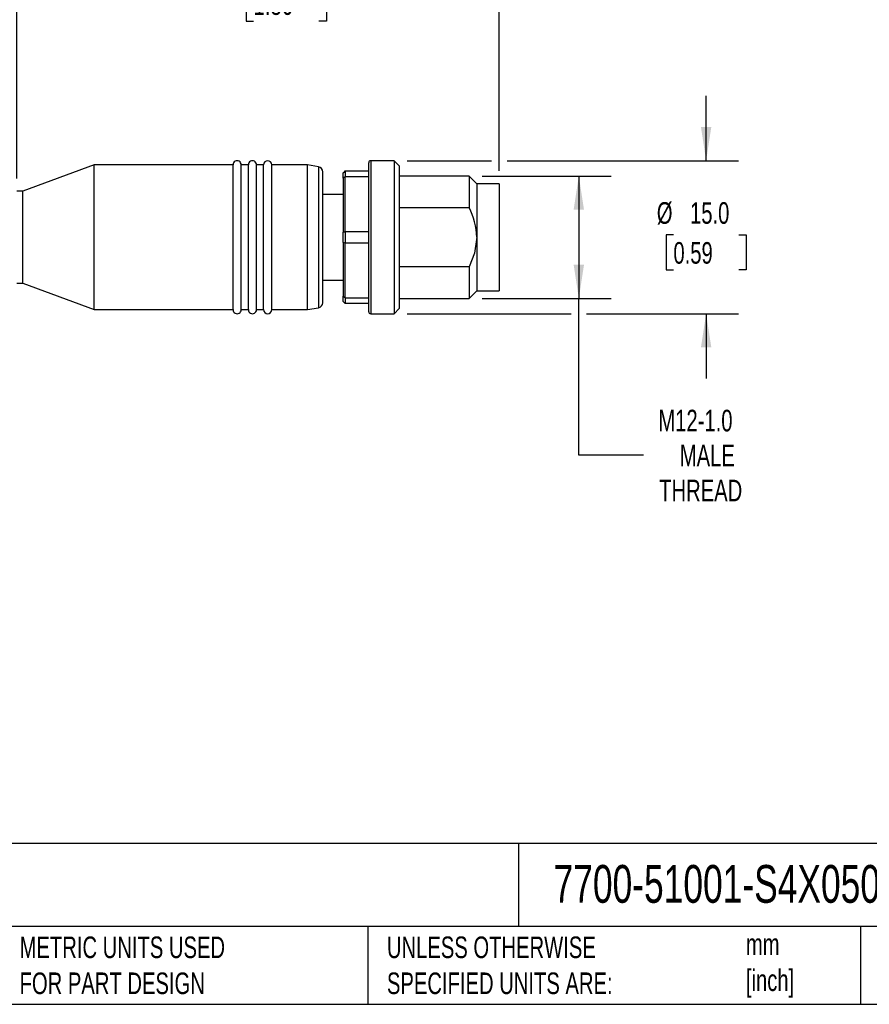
# Model space of a CAD drawing. Header units: millimetres. Extents: x 6 to 273, y 6 to 210.
# Tile 2 of 8: x 107 to 190, y 6 to 103. Entities that reach past the tile are written whole.
import ezdxf

# ---------------------------------------------------------------- set-up
doc = ezdxf.new("R2010")
doc.units = ezdxf.units.MM
doc.linetypes.add('SLD-Solid', pattern=[0])
doc.layers.add('DIMENSIONS', color=140, linetype='SLD-Solid', lineweight=25)
doc.layers.add('TEXT', color=140, linetype='SLD-Solid', lineweight=25)
doc.styles.add('SLDTEXTSTYLE0', font='TXT', dxfattribs={"width": 0.7})
doc.dimstyles.new('SLDDIMSTYLE0', dxfattribs={"dimtxt": 2.158008, "dimasz": 3.302, "dimexe": 0, "dimexo": 0.0625, "dimgap": 0.539502, "dimtad": 0, "dimtih": 1, "dimtoh": 1, "dimdec": 1, "dimrnd": 1e-09, "dimzin": 12, "dimdsep": 46, "dimtxsty": 'SLDTEXTSTYLE0', "dimsah": 1, "dimcen": 0.09, "dimadec": 0, "dimazin": 3, "dimtfac": 1, "dimtdec": 1, "dimtofl": 0, "dimtmove": 0, "dimatfit": 3, "dimfxl": 0, "dimfrac": 2, "dimtolj": 1, "dimtzin": 12, "dimarcsym": 0})
doc.dimstyles.new('SLDDIMSTYLE1', dxfattribs={"dimtxt": 2.158008, "dimasz": 3.302, "dimexe": 0, "dimexo": 0.0625, "dimgap": 0.539502, "dimtad": 0, "dimtih": 1, "dimtoh": 1, "dimdec": 1, "dimrnd": 1e-09, "dimzin": 4, "dimdsep": 46, "dimtxsty": 'SLDTEXTSTYLE0', "dimsah": 1, "dimcen": 0.09, "dimadec": 0, "dimazin": 1, "dimtfac": 1, "dimtdec": 1, "dimtmove": 0, "dimatfit": 0, "dimfxl": 0, "dimfrac": 2, "dimtolj": 1, "dimtzin": 12, "dimarcsym": 0})

# ---------------------------------------------------------------- blocks, each defined once
blk = doc.blocks.new('_D_2')
at = {"layer": 'DIMENSIONS'}
for p, q in [((106.581, 87.319), (106.581, 109.338)), ((153.881, 88.069), (153.881, 109.338)), ((106.581, 106.163), (126.867, 106.163)), ((129.791, 106.163), (129.066, 106.163)), ((129.066, 106.163), (129.066, 102.733)), ((136.203, 106.163), (136.928, 106.163)), ((136.928, 106.163), (136.928, 102.733)), ((153.881, 106.163), (139.127, 106.163)), ((129.066, 102.733), (129.791, 102.733)), ((136.928, 102.733), (136.203, 102.733))]:
    blk.add_line(p, q, dxfattribs=at)
for points in [[(106.581, 106.163), (109.883, 105.655), (109.883, 106.671)], [(153.881, 106.163), (150.579, 106.671), (150.579, 105.655)]]:
    blk.add_solid(points, dxfattribs=at)
at = {"layer": 'DIMENSIONS', "char_height": 2.1167, "attachment_point": 1, "style": 'SLDTEXTSTYLE0'}
for s, insert in [('47.3', (129.791, 109.375)), ('1.86', (129.791, 105.462))]:
    blk.add_mtext(s, dxfattribs=dict(at, insert=insert))
blk = doc.blocks.new('_D_3')
at = {"layer": 'DIMENSIONS'}
for p, q in [((174.164, 89.049), (174.164, 95.399)), ((144.851, 89.049), (153.119, 89.049)), ((154.643, 89.049), (177.339, 89.049)), ((170.957, 81.772), (170.233, 81.772)), ((170.233, 81.772), (170.233, 78.342)), ((177.37, 81.772), (178.095, 81.772)), ((178.095, 81.772), (178.095, 78.342)), ((170.233, 78.342), (170.957, 78.342)), ((178.095, 78.342), (177.37, 78.342)), ((144.851, 74.049), (160.921, 74.049)), ((162.445, 74.049), (177.339, 74.049)), ((174.164, 74.049), (174.164, 67.699))]:
    blk.add_line(p, q, dxfattribs=at)
for points in [[(174.164, 89.049), (174.672, 92.351), (173.656, 92.351)], [(174.164, 74.049), (173.656, 70.747), (174.672, 70.747)]]:
    blk.add_solid(points, dxfattribs=at)
at = {"layer": 'DIMENSIONS', "char_height": 2.1167, "attachment_point": 1, "style": 'SLDTEXTSTYLE0'}
for s, insert in [('%%c', (169.328, 84.984)), ('15.0', (172.586, 84.984)), ('0.59', (170.957, 81.071))]:
    blk.add_mtext(s, dxfattribs=dict(at, insert=insert))
blk = doc.blocks.new('_D_4')
at = {"layer": 'DIMENSIONS'}
for p, q in [((152.201, 87.549), (164.858, 87.549)), ((161.683, 87.549), (161.683, 75.549)), ((152.201, 75.549), (164.858, 75.549)), ((161.683, 60.191), (161.683, 75.549)), ((168.033, 60.191), (161.683, 60.191))]:
    blk.add_line(p, q, dxfattribs=at)
for points in [[(161.683, 87.549), (161.175, 84.247), (162.191, 84.247)], [(161.683, 75.549), (162.191, 78.851), (161.175, 78.851)]]:
    blk.add_solid(points, dxfattribs=at)
at = {"layer": 'DIMENSIONS', "char_height": 2.1167, "attachment_point": 1, "style": 'SLDTEXTSTYLE0'}
for s, insert in [('M12-1.0', (169.482, 64.634)), ('MALE', (171.584, 61.205)), ('THREAD', (169.56, 57.775))]:
    blk.add_mtext(s, dxfattribs=dict(at, insert=insert))

msp = doc.modelspace()

# ---------------------------------------------------------------- linework, layer by layer
for p, q in [((141.081, 74.249), (141.081, 88.849)), ((143.581, 89.049), (141.281, 89.049)), ((141.281, 89.049), (141.281, 81.549)), ((144.081, 88.549), (143.581, 89.049)), ((143.581, 89.049), (143.581, 81.549)), ((114.181, 88.649), (107.181, 86.049)), ((127.781, 88.649), (114.181, 88.649)), ((114.181, 84.463), (114.181, 88.649)), ((127.781, 84.463), (127.781, 88.649)), ((129.281, 88.649), (128.581, 88.649)), ((128.581, 84.463), (128.581, 88.649)), ((129.281, 84.463), (129.281, 88.649)), ((130.781, 88.649), (130.081, 88.649)), ((130.081, 84.463), (130.081, 88.649)), ((130.781, 84.463), (130.781, 88.649)), ((135.081, 88.649), (131.581, 88.649)), ((131.581, 84.463), (131.581, 88.649)), ((136.168, 88.458), (135.081, 88.649)), ((135.081, 84.463), (135.081, 88.649)), ((136.168, 88.458), (136.168, 74.641)), ((136.581, 75.133), (136.581, 87.965)), ((138.581, 87.342), (138.581, 87.849)), ((138.781, 88.049), (141.081, 88.049)), ((138.781, 88.049), (138.781, 87.481)), ((144.081, 88.549), (144.081, 81.549)), ((138.581, 87.342), (138.581, 82.057)), ((141.081, 87.481), (138.781, 87.481)), ((138.781, 82.117), (138.781, 87.481)), ((150.931, 87.549), (144.081, 87.549)), ((151.681, 86.799), (150.931, 87.549)), ((150.931, 87.549), (150.931, 84.454)), ((107.181, 86.049), (106.581, 86.049)), ((107.181, 83.396), (107.181, 86.049)), ((153.881, 86.799), (151.681, 86.799)), ((151.681, 86.799), (151.681, 81.549)), ((153.881, 86.799), (153.881, 81.549)), ((138.581, 85.749), (136.581, 85.749)), ((114.181, 74.449), (114.181, 84.463)), ((127.781, 74.449), (127.781, 84.463)), ((128.581, 74.449), (128.581, 84.463)), ((129.281, 74.449), (129.281, 84.463)), ((130.081, 74.449), (130.081, 84.463)), ((130.781, 74.449), (130.781, 84.463)), ((131.581, 74.449), (131.581, 84.463)), ((135.081, 74.449), (135.081, 84.463)), ((144.081, 84.454), (150.931, 84.454)), ((107.181, 77.049), (107.181, 83.396)), ((138.581, 81.042), (138.581, 82.057)), ((138.781, 82.117), (141.081, 82.117)), ((138.781, 82.117), (138.781, 80.981)), ((141.281, 81.549), (141.281, 74.049)), ((143.581, 81.549), (143.581, 74.049)), ((144.081, 81.549), (144.081, 74.549)), ((151.681, 81.549), (151.681, 76.299)), ((153.881, 81.549), (153.881, 76.299)), ((138.581, 81.042), (138.581, 75.757)), ((141.081, 80.981), (138.781, 80.981)), ((138.781, 75.617), (138.781, 80.981)), ((150.931, 78.644), (144.081, 78.644)), ((150.931, 78.644), (150.931, 75.549)), ((136.581, 77.349), (138.581, 77.349)), ((106.581, 77.049), (107.181, 77.049)), ((107.181, 77.049), (114.181, 74.449)), ((150.931, 75.549), (151.681, 76.299)), ((151.681, 76.299), (153.881, 76.299)), ((138.581, 75.249), (138.581, 75.757)), ((138.781, 75.617), (141.081, 75.617)), ((138.781, 75.617), (138.781, 75.049)), ((144.081, 75.549), (150.931, 75.549)), ((114.181, 74.449), (127.781, 74.449)), ((128.581, 74.449), (129.281, 74.449)), ((130.081, 74.449), (130.781, 74.449)), ((131.581, 74.449), (135.081, 74.449)), ((135.081, 74.449), (136.168, 74.641)), ((141.081, 75.049), (138.781, 75.049)), ((143.581, 74.049), (144.081, 74.549)), ((141.281, 74.049), (143.581, 74.049))]:
    msp.add_line(p, q)
at = {"flags": 128}
for points in [[(138.581, 87.849), (138.693, 87.961), (138.781, 88.049)], [(138.781, 87.481), (138.669, 87.403), (138.581, 87.342)], [(138.581, 82.057), (138.693, 82.091), (138.781, 82.117)], [(151.681, 81.549), (151.45, 79.974), (150.931, 78.644)], [(138.781, 80.981), (138.669, 81.015), (138.581, 81.042)], [(138.581, 75.757), (138.693, 75.679), (138.781, 75.617)], [(138.781, 75.049), (138.669, 75.162), (138.581, 75.249)]]:
    msp.add_lwpolyline(points, dxfattribs=at)
for centre, radius, start, end in [((128.181, 88.649), 0.4, 359.99993, 180.00007), ((129.681, 88.649), 0.4, 359.99993, 180.00007), ((131.181, 88.649), 0.4, 0.00047, 179.99953), ((141.281, 88.849), 0.2, 89.99781, 180.00112), ((136.081, 87.965), 0.5, 359.99916, 80.00031), ((144.946, 81.359), 6.738, 1.61391, 27.34103), ((128.181, 74.449), 0.4, 179.99993, 0.00007), ((129.681, 74.449), 0.4, 179.99993, 0.00007), ((131.181, 74.449), 0.4, 180.00047, 359.99953), ((136.081, 75.133), 0.5, 279.99969, 0.00084), ((141.281, 74.249), 0.2, 179.99888, 270.00219)]:
    msp.add_arc(centre, radius, start, end)
at = {"layer": 'TEXT'}
for p, q in [((273.05, 22.126), (6.35, 22.126)), ((155.759, 22.126), (155.759, 13.97)), ((273.05, 13.97), (6.35, 13.97)), ((140.998, 13.97), (140.998, 6.35)), ((189.301, 13.97), (189.301, 6.35)), ((6.35, 6.35), (273.05, 6.35))]:
    msp.add_line(p, q, dxfattribs=at)

# ---------------------------------------------------------------- texts
at = {"layer": 'TEXT', "attachment_point": 1, "style": 'SLDTEXTSTYLE0'}
for s, insert, char_height in [('MURRELEKTRONIK CAT6A CONNECTION CABLE', (7.966, 20.006), 3.70417), ('7700-51001-S4X0500', (159.208, 20.006), 3.70417), ('METRIC UNITS USED ^JFOR PART DESIGN', (106.854, 12.997), 2.11667), ('UNLESS OTHERWISE ^JSPECIFIED UNITS ARE:', (142.869, 12.997), 2.11667), ('mm^J[inch]', (178.064, 13.297), 2.1167)]:
    msp.add_mtext(s, dxfattribs=dict(at, insert=insert, char_height=char_height))

# ---------------------------------------------------------------- dimensions: what is measured, and where the dimension line sits
at = {"layer": 'DIMENSIONS'}
dim = msp.add_linear_dim(base=(153.881, 106.163), p1=(106.581, 86.049), p2=(153.881, 86.799), angle=0, dimstyle='SLDDIMSTYLE0', dxfattribs=at)
dim.commit()
dim.dimension.update_dxf_attribs({"geometry": '_D_2', "text_midpoint": (132.997, 106.163), "dimtype": 160})
for base, p1, p2, text, dimstyle, picture, middle in [((174.164, 89.049), (143.581, 74.049), (143.581, 89.049), '%%c<>', 'SLDDIMSTYLE1', '_D_3', (174.164, 81.772)), ((161.683, 75.549), (150.931, 87.549), (150.931, 75.549), 'M12-1.0\\PMALE\\PTHREAD', 'SLDDIMSTYLE0', '_D_4', (161.683, 60.191))]:
    dim = msp.add_linear_dim(base=base, p1=p1, p2=p2, angle=90, text=text, dimstyle=dimstyle, dxfattribs=at)
    dim.commit()
    dim.dimension.update_dxf_attribs({"geometry": picture, "text_midpoint": middle, "dimtype": 160})

doc.saveas('drawing.dxf')
